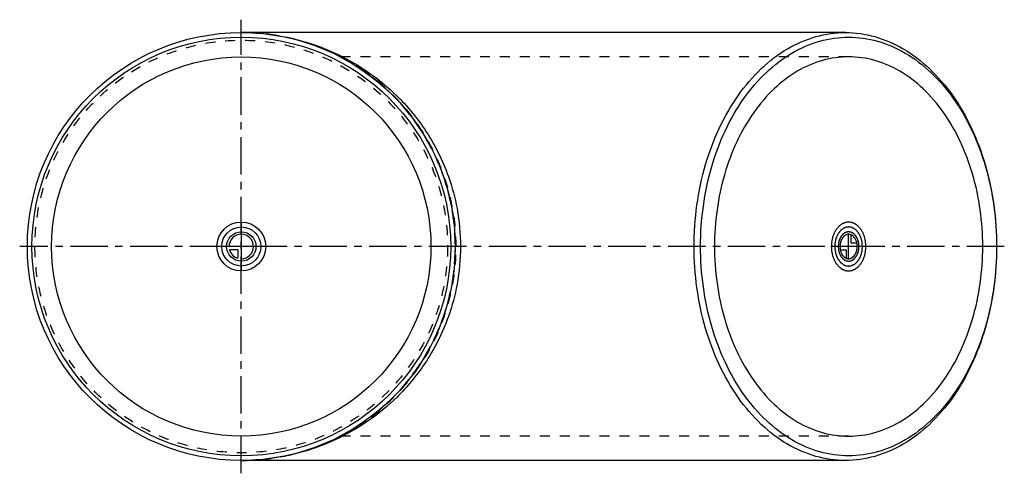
# Model space of a CAD drawing. Header units: millimetres. Extents: x 178 to 822, y 352 to 648.
import ezdxf

# ---------------------------------------------------------------- set-up
doc = ezdxf.new("R2010")
doc.units = ezdxf.units.MM
doc.header["$LTSCALE"] = 65.185185
doc.linetypes.add('CENTER', pattern=[0.6, 0.375, -0.075, 0.075, -0.075])
doc.linetypes.add('HIDDEN', pattern=[0.2, 0.1, -0.1])
for name, color, linetype in [('ACHSEN_S', 7, 'CONTINUOUS'), ('FASEN', 7, 'CONTINUOUS'), ('KOERPER', 7, 'CONTINUOUS'), ('KONST.EL_MIT_GEO', 7, 'CONTINUOUS'), ('KURVEN', 7, 'CONTINUOUS')]:
    doc.layers.add(name, color=color, linetype=linetype)

msp = doc.modelspace()

# ---------------------------------------------------------------- linework, layer by layer
at = {"layer": 'ACHSEN_S', "color": 2, "linetype": 'CENTER'}
for p, q in [((322.87, 351.59), (322.87, 648.41)), ((822.13, 500), (177.87, 500))]:
    msp.add_line(p, q, dxfattribs=at)
at = {"layer": 'FASEN', "color": 7, "linetype": 'Continuous'}
for radius in [140, 137]:
    msp.add_circle((322.87, 500), radius, dxfattribs=at)
at = {"layer": 'FASEN', "color": 8, "linetype": 'HIDDEN'}
msp.add_circle((322.87, 500), 135, dxfattribs=at)
at = {"layer": 'FASEN', "color": 7, "linetype": 'Continuous'}
for points, knots in [([(619.14, 500), (619.14, 518.03), (623.84, 552.99), (641.67, 592.42), (662.22, 616.62), (679.46, 629.86), (698.34, 638.11), (711.64, 640), (718.14, 640)], [0, 0, 0, 0, 0.287048, 0.553568, 0.675502, 0.789331, 0.896544, 1, 1, 1, 1]), ([(718.14, 640), (724.64, 640), (737.94, 638.11), (756.82, 629.86), (774.06, 616.62), (794.61, 592.42), (812.44, 552.99), (817.13, 518.03), (817.13, 500)], [0, 0, 0, 0, 0.103456, 0.210669, 0.324498, 0.446432, 0.712952, 1, 1, 1, 1]), ([(623.39, 500), (623.39, 517.65), (627.98, 551.85), (645.43, 590.44), (665.54, 614.12), (682.41, 627.08), (700.89, 635.15), (720.26, 637.91), (739.63, 635.15), (758.11, 627.08), (774.98, 614.12), (795.09, 590.44), (812.54, 551.85), (817.13, 517.65), (817.13, 500)], [0, 0, 0, 0, 0.143524, 0.276784, 0.337751, 0.394666, 0.448272, 0.5, 0.551728, 0.605334, 0.662249, 0.723216, 0.856476, 1, 1, 1, 1]), ([(718.14, 360), (711.64, 360), (698.34, 361.89), (679.46, 370.14), (662.22, 383.38), (641.67, 407.58), (623.84, 447.01), (619.14, 481.97), (619.14, 500)], [0, 0, 0, 0, 0.103456, 0.210669, 0.324498, 0.446432, 0.712952, 1, 1, 1, 1]), ([(817.13, 500), (817.13, 482.35), (812.54, 448.15), (795.09, 409.56), (774.98, 385.88), (758.11, 372.92), (739.63, 364.85), (720.26, 362.09), (700.89, 364.85), (682.41, 372.92), (665.54, 385.88), (645.43, 409.56), (627.98, 448.15), (623.39, 482.35), (623.39, 500)], [0, 0, 0, 0, 0.143524, 0.276784, 0.337751, 0.394666, 0.448272, 0.5, 0.551728, 0.605334, 0.662249, 0.723216, 0.856476, 1, 1, 1, 1]), ([(817.13, 500), (817.13, 481.97), (812.44, 447.01), (794.61, 407.58), (774.06, 383.38), (756.82, 370.14), (737.94, 361.89), (724.64, 360), (718.14, 360)], [0, 0, 0, 0, 0.287048, 0.553568, 0.675502, 0.789331, 0.896544, 1, 1, 1, 1])]:
    msp.add_open_spline(points, degree=3, knots=knots, dxfattribs=at)
at = {"layer": 'KOERPER', "color": 7, "linetype": 'Continuous'}
for p, q in [((718.14, 640), (322.87, 640)), ((718.14, 360), (322.87, 360))]:
    msp.add_line(p, q, dxfattribs=at)
at = {"layer": 'KOERPER', "color": 8, "linetype": 'HIDDEN'}
for p, q in [((720.26, 624.1), (387.85, 624.1)), ((720.26, 375.9), (387.83, 375.9))]:
    msp.add_line(p, q, dxfattribs=at)
at = {"layer": 'KOERPER', "color": 7, "linetype": 'Continuous'}
msp.add_circle((322.87, 500), 124.1, dxfattribs=at)
at = {"layer": 'KOERPER', "color": 8, "linetype": 'HIDDEN'}
msp.add_arc((322.87, 500), 140, 297.57294, 62.42681, dxfattribs=at)
at = {"layer": 'KOERPER', "color": 7, "linetype": 'Continuous'}
for points, knots in [([(720.26, 624.1), (714.5, 624.1), (702.71, 622.43), (685.97, 615.11), (670.69, 603.37), (652.47, 581.92), (636.67, 546.97), (632.51, 515.99), (632.51, 500)], [0, 0, 0, 0, 0.103456, 0.210669, 0.324498, 0.446432, 0.712953, 1, 1, 1, 1]), ([(808.01, 500), (808.01, 515.99), (803.85, 546.97), (788.05, 581.92), (769.83, 603.37), (754.55, 615.11), (737.81, 622.43), (726.02, 624.1), (720.26, 624.1)], [0, 0, 0, 0, 0.287047, 0.553568, 0.675502, 0.789331, 0.896544, 1, 1, 1, 1]), ([(632.51, 500), (632.51, 484.01), (636.67, 453.03), (652.47, 418.08), (670.69, 396.63), (685.97, 384.89), (702.71, 377.57), (714.5, 375.9), (720.26, 375.9)], [0, 0, 0, 0, 0.287047, 0.553568, 0.675502, 0.789331, 0.896544, 1, 1, 1, 1]), ([(720.26, 375.9), (726.02, 375.9), (737.81, 377.57), (754.55, 384.89), (769.83, 396.63), (788.05, 418.08), (803.85, 453.03), (808.01, 484.01), (808.01, 500)], [0, 0, 0, 0, 0.103456, 0.210669, 0.324498, 0.446432, 0.712953, 1, 1, 1, 1])]:
    msp.add_open_spline(points, degree=3, knots=knots, dxfattribs=at)
at = {"layer": 'KONST.EL_MIT_GEO', "color": 8, "linetype": 'HIDDEN'}
for p, q in [((327.07, 639.94), (327.33, 639.93)), ((327.4, 360.07), (326.6, 360.05))]:
    msp.add_line(p, q, dxfattribs=at)
for centre, radius, start, end in [((322.87, 493.07), 146.93, 88.35983, 90.00032), ((322.87, 500), 140, 270, 90), ((322.86, 507.1), 147.1, 270.00053, 271.45467)]:
    msp.add_arc(centre, radius, start, end, dxfattribs=at)
for points, knots in [([(463.45, 500), (463.45, 509.53), (461.49, 528.58), (452.85, 555.78), (439.08, 580.43), (420.95, 601.55), (399.36, 618.5), (375.23, 630.84), (349.46, 638.33), (331.7, 640), (322.87, 640)], [0, 0, 0, 0, 0.129936, 0.259003, 0.386567, 0.512286, 0.636159, 0.758428, 0.879522, 1, 1, 1, 1]), ([(322.87, 360), (331.7, 360), (349.47, 361.67), (375.24, 369.16), (399.37, 381.51), (420.96, 398.46), (439.09, 419.59), (452.86, 444.24), (461.49, 471.43), (463.45, 490.48), (463.45, 500)], [0, 0, 0, 0, 0.120499, 0.241613, 0.363901, 0.487794, 0.613537, 0.741095, 0.870133, 1, 1, 1, 1])]:
    msp.add_open_spline(points, degree=3, knots=knots, dxfattribs=at)
at = {"layer": 'KONST.EL_MIT_GEO', "color": 7, "linetype": 'Continuous'}
for points, knots in [([(327.33, 639.93), (340.7, 639.53), (368.55, 634.84), (401.41, 618.77), (426.17, 598.27), (444.94, 575.7), (457.81, 550.19), (464.85, 523.87), (466.28, 508.29), (466.28, 500)], [0, 0, 0, 0, 0.184448, 0.383747, 0.496435, 0.625674, 0.785744, 0.885738, 1, 1, 1, 1]), ([(466.28, 500), (466.28, 491.72), (464.86, 476.16), (457.83, 449.86), (444.97, 424.35), (426.22, 401.78), (401.47, 381.26), (368.61, 365.18), (340.78, 360.48), (327.4, 360.07)], [0, 0, 0, 0, 0.114128, 0.214073, 0.374171, 0.503453, 0.616174, 0.81552, 1, 1, 1, 1])]:
    msp.add_open_spline(points, degree=3, knots=knots, dxfattribs=at)
at = {"layer": 'KURVEN', "color": 40, "linetype": 'Continuous'}
for p, q in [((322.87, 516), (322.87, 484)), ((720.26, 492), (720.26, 508)), ((721.82, 502.2), (721.82, 507.69)), ((338.87, 500), (306.87, 500)), ((320.67, 497.8), (315.17, 497.8)), ((320.67, 497.8), (320.67, 492.31)), ((731.57, 500), (708.95, 500)), ((714.82, 497.8), (718.7, 497.8)), ((718.7, 497.8), (718.7, 492.31)), ((725.7, 502.2), (721.82, 502.2))]:
    msp.add_line(p, q, dxfattribs=at)
for radius in [16, 12.8, 9.6]:
    msp.add_circle((322.87, 500), radius, dxfattribs=at)
for start, end in [(270, 180), (195.96201, 254.03799)]:
    msp.add_arc((322.87, 500), 8, start, end, dxfattribs=at)
for points, knots in [([(731.57, 500), (731.54, 500.52), (731.49, 501.3), (731.4, 502.33), (731.39, 503.12), (731.19, 503.85), (731.04, 504.6), (730.87, 505.35), (730.75, 506.11), (730.45, 506.78), (730.21, 507.48), (729.93, 508.16), (729.71, 508.88), (729.32, 509.46), (728.97, 510.08), (728.68, 510.6), (728.44, 511), (728.27, 511.33), (728.04, 511.56), (727.76, 511.89), (727.41, 512.3), (727.05, 512.72), (726.76, 513.04), (726.56, 513.31), (726.31, 513.48), (725.99, 513.73), (725.58, 514.03), (725.18, 514.34), (724.85, 514.58), (724.61, 514.79), (724.34, 514.88), (723.99, 515.04), (723.55, 515.23), (723.11, 515.42), (722.76, 515.56), (722.5, 515.71), (722.22, 515.72), (721.84, 515.78), (721.38, 515.84), (720.91, 515.91), (720.54, 515.95), (720.26, 516.02), (719.99, 515.96), (719.62, 515.91), (719.16, 515.85), (718.7, 515.79), (718.34, 515.73), (718.06, 515.72), (717.8, 515.58), (717.45, 515.44), (717.01, 515.24), (716.56, 515.06), (716.21, 514.9), (715.94, 514.81), (715.71, 514.6), (715.38, 514.37), (714.97, 514.06), (714.57, 513.76), (714.24, 513.5), (713.99, 513.35), (713.78, 513.07), (713.49, 512.74), (713.13, 512.32), (712.7, 511.81), (712.24, 511.34), (711.92, 510.7), (711.56, 510.11), (711.22, 509.5), (710.83, 508.93), (710.61, 508.21), (710.33, 507.53), (710.08, 506.83), (709.79, 506.17), (709.66, 505.4), (709.49, 504.66), (709.34, 503.91), (709.14, 503.18), (709.12, 502.37), (709.03, 501.32), (708.98, 500.53), (708.95, 500)], [0, 0, 0, 0, 0.03125, 0.046875, 0.0625, 0.078125, 0.09375, 0.109375, 0.125, 0.140625, 0.15625, 0.171875, 0.1875, 0.203125, 0.21875, 0.234375, 0.242188, 0.25, 0.257812, 0.265625, 0.28125, 0.296875, 0.304688, 0.3125, 0.320312, 0.328125, 0.34375, 0.359375, 0.367188, 0.375, 0.382812, 0.390625, 0.40625, 0.421875, 0.429688, 0.4375, 0.445312, 0.453125, 0.46875, 0.484375, 0.492188, 0.5, 0.507812, 0.515625, 0.53125, 0.546875, 0.554688, 0.5625, 0.570312, 0.578125, 0.59375, 0.609375, 0.617188, 0.625, 0.632812, 0.640625, 0.65625, 0.671875, 0.679688, 0.6875, 0.695312, 0.703125, 0.71875, 0.734375, 0.75, 0.765625, 0.78125, 0.796875, 0.8125, 0.828125, 0.84375, 0.859375, 0.875, 0.890625, 0.90625, 0.921875, 0.9375, 0.953125, 0.96875, 1, 1, 1, 1]), ([(729.31, 500), (729.28, 500.41), (729.24, 501.04), (729.18, 501.86), (729.16, 502.49), (729, 503.08), (728.89, 503.68), (728.75, 504.28), (728.65, 504.89), (728.41, 505.43), (728.22, 505.98), (728, 506.53), (727.82, 507.1), (727.51, 507.57), (727.23, 508.07), (726.94, 508.55), (726.68, 509.08), (726.31, 509.44), (725.98, 509.85), (725.63, 510.23), (725.31, 510.67), (724.9, 510.92), (724.52, 511.23), (724.12, 511.51), (723.75, 511.85), (723.31, 511.99), (722.9, 512.19), (722.47, 512.35), (722.06, 512.58), (721.6, 512.6), (721.16, 512.68), (720.71, 512.73), (720.26, 512.84), (719.82, 512.73), (719.38, 512.68), (718.94, 512.61), (718.5, 512.59), (718.08, 512.37), (717.66, 512.2), (717.24, 512.01), (716.8, 511.87), (716.42, 511.53), (716.03, 511.25), (715.64, 510.95), (715.24, 510.69), (714.91, 510.25), (714.55, 509.86), (714.21, 509.45), (713.84, 509.07), (713.59, 508.56), (713.3, 508.09), (713.03, 507.6), (712.72, 507.14), (712.54, 506.56), (712.32, 506.02), (712.12, 505.47), (711.88, 504.93), (711.78, 504.32), (711.64, 503.73), (711.52, 503.12), (711.36, 502.54), (711.35, 501.89), (711.28, 501.06), (711.24, 500.42), (711.21, 500)], [0, 0, 0, 0, 0.03125, 0.046875, 0.0625, 0.078125, 0.09375, 0.109375, 0.125, 0.140625, 0.15625, 0.171875, 0.1875, 0.203125, 0.21875, 0.234375, 0.25, 0.265625, 0.28125, 0.296875, 0.3125, 0.328125, 0.34375, 0.359375, 0.375, 0.390625, 0.40625, 0.421875, 0.4375, 0.453125, 0.46875, 0.484375, 0.5, 0.515625, 0.53125, 0.546875, 0.5625, 0.578125, 0.59375, 0.609375, 0.625, 0.640625, 0.65625, 0.671875, 0.6875, 0.703125, 0.71875, 0.734375, 0.75, 0.765625, 0.78125, 0.796875, 0.8125, 0.828125, 0.84375, 0.859375, 0.875, 0.890625, 0.90625, 0.921875, 0.9375, 0.953125, 0.96875, 1, 1, 1, 1]), ([(720.26, 509.6), (720.04, 509.57), (719.71, 509.53), (719.27, 509.46), (718.94, 509.44), (718.62, 509.27), (718.3, 509.14), (717.98, 508.99), (717.64, 508.89), (717.36, 508.63), (717.07, 508.42), (716.78, 508.19), (716.47, 508), (716.23, 507.67), (715.96, 507.37), (715.71, 507.06), (715.43, 506.78), (715.24, 506.4), (715.02, 506.04), (714.82, 505.67), (714.59, 505.33), (714.45, 504.89), (714.29, 504.47), (714.14, 504.05), (713.96, 503.64), (713.89, 503.18), (713.78, 502.73), (713.7, 502.28), (713.58, 501.84), (713.57, 501.35), (713.53, 500.73), (713.43, 499.93), (713.53, 499.16), (713.58, 498.54), (713.59, 498.07), (713.72, 497.62), (713.81, 497.16), (713.92, 496.71), (713.99, 496.24), (714.18, 495.84), (714.33, 495.42), (714.49, 495.02), (714.63, 494.59), (714.87, 494.24), (715.08, 493.87), (715.3, 493.51), (715.5, 493.12), (715.77, 492.85), (716.03, 492.55), (716.29, 492.27), (716.53, 491.95), (716.85, 491.75), (717.14, 491.52), (717.44, 491.31), (717.73, 491.06), (718.06, 490.96), (718.37, 490.82), (718.7, 490.7), (719.01, 490.54), (719.35, 490.53), (719.8, 490.46), (720.14, 490.43), (720.37, 490.4)], [0, 0, 0, 0, 0.03125, 0.046875, 0.0625, 0.078125, 0.09375, 0.109375, 0.125, 0.140625, 0.15625, 0.171875, 0.1875, 0.203125, 0.21875, 0.234375, 0.25, 0.265625, 0.28125, 0.296875, 0.3125, 0.328125, 0.34375, 0.359375, 0.375, 0.390625, 0.40625, 0.421875, 0.4375, 0.453125, 0.46875, 0.5, 0.53125, 0.546875, 0.5625, 0.578125, 0.59375, 0.609375, 0.625, 0.640625, 0.65625, 0.671875, 0.6875, 0.703125, 0.71875, 0.734375, 0.75, 0.765625, 0.78125, 0.796875, 0.8125, 0.828125, 0.84375, 0.859375, 0.875, 0.890625, 0.90625, 0.921875, 0.9375, 0.953125, 0.96875, 1, 1, 1, 1]), ([(720.15, 509.6), (719.94, 509.56), (719.51, 509.49), (719.02, 509.38), (718.7, 509.35), (718.49, 509.24), (718.13, 509.06), (717.72, 508.83), (717.29, 508.65), (716.93, 508.31), (716.47, 507.89), (716, 507.51), (715.7, 507.04), (715.46, 506.71), (715.23, 506.37), (714.91, 505.95), (714.64, 505.26), (714.34, 504.6), (714.1, 504.08), (713.98, 503.49), (713.83, 502.91), (713.71, 502.4), (713.63, 502.11), (713.61, 501.64), (713.54, 500.94), (713.5, 500.31), (713.47, 500)], [0, 0, 0, 0, 0.0625, 0.125, 0.140625, 0.15625, 0.1875, 0.25, 0.28125, 0.3125, 0.375, 0.4375, 0.46875, 0.5, 0.53125, 0.5625, 0.625, 0.6875, 0.71875, 0.75, 0.8125, 0.84375, 0.859375, 0.875, 0.9375, 1, 1, 1, 1]), ([(720.26, 490.4), (720.48, 490.43), (720.81, 490.47), (721.25, 490.54), (721.58, 490.56), (721.9, 490.73), (722.22, 490.86), (722.54, 491.01), (722.88, 491.11), (723.16, 491.37), (723.45, 491.58), (723.74, 491.81), (724.05, 492), (724.29, 492.33), (724.56, 492.63), (724.81, 492.94), (725.09, 493.22), (725.28, 493.6), (725.5, 493.96), (725.7, 494.33), (725.93, 494.67), (726.07, 495.11), (726.23, 495.53), (726.38, 495.95), (726.56, 496.36), (726.63, 496.82), (726.74, 497.27), (726.82, 497.72), (726.94, 498.16), (726.95, 498.65), (726.99, 499.27), (727.09, 500.07), (726.99, 500.84), (726.94, 501.46), (726.93, 501.93), (726.8, 502.38), (726.71, 502.84), (726.6, 503.29), (726.53, 503.76), (726.35, 504.16), (726.19, 504.58), (726.03, 504.98), (725.89, 505.41), (725.65, 505.76), (725.44, 506.13), (725.22, 506.49), (725.02, 506.88), (724.75, 507.15), (724.5, 507.45), (724.23, 507.73), (723.99, 508.05), (723.67, 508.25), (723.38, 508.48), (723.08, 508.69), (722.79, 508.94), (722.46, 509.04), (722.15, 509.18), (721.83, 509.3), (721.51, 509.46), (721.17, 509.47), (720.72, 509.54), (720.38, 509.57), (720.15, 509.6)], [0, 0, 0, 0, 0.03125, 0.046875, 0.0625, 0.078125, 0.09375, 0.109375, 0.125, 0.140625, 0.15625, 0.171875, 0.1875, 0.203125, 0.21875, 0.234375, 0.25, 0.265625, 0.28125, 0.296875, 0.3125, 0.328125, 0.34375, 0.359375, 0.375, 0.390625, 0.40625, 0.421875, 0.4375, 0.453125, 0.46875, 0.5, 0.53125, 0.546875, 0.5625, 0.578125, 0.59375, 0.609375, 0.625, 0.640625, 0.65625, 0.671875, 0.6875, 0.703125, 0.71875, 0.734375, 0.75, 0.765625, 0.78125, 0.796875, 0.8125, 0.828125, 0.84375, 0.859375, 0.875, 0.890625, 0.90625, 0.921875, 0.9375, 0.953125, 0.96875, 1, 1, 1, 1]), ([(727.05, 500), (727.03, 500.31), (727, 500.78), (726.95, 501.4), (726.94, 501.87), (726.82, 502.31), (726.73, 502.76), (726.63, 503.21), (726.55, 503.67), (726.38, 504.07), (726.23, 504.49), (726.06, 504.9), (725.93, 505.33), (725.7, 505.68), (725.49, 506.05), (725.27, 506.41), (725.07, 506.81), (724.8, 507.08), (724.55, 507.39), (724.29, 507.67), (724.05, 508), (723.74, 508.19), (723.45, 508.42), (723.16, 508.63), (722.88, 508.89), (722.55, 508.99), (722.24, 509.14), (721.92, 509.27), (721.61, 509.44), (721.27, 509.45), (720.82, 509.53), (720.48, 509.57), (720.26, 509.6)], [0, 0, 0, 0, 0.0625, 0.09375, 0.125, 0.15625, 0.1875, 0.21875, 0.25, 0.28125, 0.3125, 0.34375, 0.375, 0.40625, 0.4375, 0.46875, 0.5, 0.53125, 0.5625, 0.59375, 0.625, 0.65625, 0.6875, 0.71875, 0.75, 0.78125, 0.8125, 0.84375, 0.875, 0.90625, 0.9375, 1, 1, 1, 1]), ([(725.92, 499.87), (725.9, 500.13), (725.86, 500.65), (725.86, 501.44), (725.65, 502.19), (725.55, 502.98), (725.25, 503.64), (725.04, 504.37), (724.72, 504.86), (724.48, 505.27), (724.32, 505.6), (724.09, 505.83), (723.89, 506.09), (723.67, 506.34), (723.47, 506.61), (723.22, 506.78), (722.97, 506.98), (722.72, 507.16), (722.48, 507.38), (722.21, 507.47), (721.95, 507.6), (721.69, 507.7), (721.43, 507.85), (721.15, 507.86), (720.87, 507.92), (720.59, 507.95), (720.31, 508.02), (720.04, 507.96), (719.76, 507.93), (719.49, 507.89), (719.21, 507.88), (718.94, 507.74), (718.67, 507.64), (718.4, 507.52), (718.12, 507.43), (717.89, 507.23), (717.64, 507.05), (717.4, 506.86), (717.15, 506.71), (716.94, 506.43), (716.72, 506.19), (716.5, 505.93), (716.27, 505.7), (716.11, 505.38), (715.93, 505.09), (715.76, 504.78), (715.56, 504.5), (715.44, 504.13), (715.27, 503.67), (715.01, 503.1), (714.9, 502.33), (714.68, 501.61), (714.67, 500.79), (714.62, 500.27), (714.6, 500)], [0, 0, 0, 0, 0.03125, 0.0625, 0.09375, 0.125, 0.15625, 0.1875, 0.21875, 0.234375, 0.25, 0.265625, 0.28125, 0.296875, 0.3125, 0.328125, 0.34375, 0.359375, 0.375, 0.390625, 0.40625, 0.421875, 0.4375, 0.453125, 0.46875, 0.484375, 0.5, 0.515625, 0.53125, 0.546875, 0.5625, 0.578125, 0.59375, 0.609375, 0.625, 0.640625, 0.65625, 0.671875, 0.6875, 0.703125, 0.71875, 0.734375, 0.75, 0.765625, 0.78125, 0.796875, 0.8125, 0.828125, 0.84375, 0.875, 0.90625, 0.9375, 0.96875, 1, 1, 1, 1]), ([(720.26, 508), (720.08, 507.97), (719.72, 507.92), (719.32, 507.84), (719.04, 507.82), (718.87, 507.73), (718.57, 507.59), (718.22, 507.4), (717.86, 507.26), (717.56, 506.98), (717.18, 506.64), (716.78, 506.33), (716.52, 505.95), (716.26, 505.59), (715.91, 505.16), (715.62, 504.49), (715.37, 503.95), (715.17, 503.51), (715.06, 503.02), (714.93, 502.54), (714.8, 502.07), (714.72, 501.56), (714.68, 500.9), (714.63, 500.39), (714.6, 500.13)], [0, 0, 0, 0, 0.0625, 0.125, 0.140625, 0.15625, 0.1875, 0.25, 0.28125, 0.3125, 0.375, 0.4375, 0.46875, 0.5, 0.5625, 0.625, 0.6875, 0.71875, 0.75, 0.8125, 0.84375, 0.875, 0.9375, 1, 1, 1, 1]), ([(708.95, 500), (708.98, 499.48), (709.03, 498.7), (709.12, 497.67), (709.13, 496.88), (709.33, 496.15), (709.48, 495.4), (709.65, 494.65), (709.77, 493.89), (710.07, 493.22), (710.31, 492.52), (710.59, 491.84), (710.81, 491.12), (711.2, 490.54), (711.55, 489.92), (711.84, 489.4), (712.08, 489), (712.25, 488.67), (712.48, 488.44), (712.76, 488.11), (713.11, 487.7), (713.47, 487.28), (713.76, 486.96), (713.96, 486.69), (714.21, 486.52), (714.53, 486.27), (714.94, 485.97), (715.34, 485.66), (715.67, 485.42), (715.91, 485.21), (716.18, 485.12), (716.53, 484.96), (716.97, 484.77), (717.41, 484.58), (717.76, 484.44), (718.02, 484.29), (718.3, 484.28), (718.68, 484.22), (719.14, 484.16), (719.61, 484.09), (719.98, 484.05), (720.26, 483.98), (720.53, 484.04), (720.9, 484.09), (721.36, 484.15), (721.82, 484.21), (722.18, 484.27), (722.46, 484.28), (722.72, 484.42), (723.07, 484.56), (723.51, 484.76), (723.96, 484.94), (724.31, 485.1), (724.58, 485.19), (724.81, 485.4), (725.14, 485.63), (725.55, 485.94), (725.95, 486.24), (726.28, 486.5), (726.53, 486.65), (726.74, 486.93), (727.03, 487.26), (727.39, 487.68), (727.82, 488.19), (728.28, 488.66), (728.6, 489.3), (728.96, 489.89), (729.3, 490.5), (729.69, 491.07), (729.92, 491.79), (730.19, 492.47), (730.44, 493.17), (730.73, 493.83), (730.86, 494.6), (731.03, 495.34), (731.18, 496.09), (731.38, 496.82), (731.4, 497.63), (731.49, 498.68), (731.54, 499.47), (731.57, 500)], [0, 0, 0, 0, 0.03125, 0.046875, 0.0625, 0.078125, 0.09375, 0.109375, 0.125, 0.140625, 0.15625, 0.171875, 0.1875, 0.203125, 0.21875, 0.234375, 0.242188, 0.25, 0.257812, 0.265625, 0.28125, 0.296875, 0.304688, 0.3125, 0.320312, 0.328125, 0.34375, 0.359375, 0.367188, 0.375, 0.382812, 0.390625, 0.40625, 0.421875, 0.429688, 0.4375, 0.445312, 0.453125, 0.46875, 0.484375, 0.492188, 0.5, 0.507812, 0.515625, 0.53125, 0.546875, 0.554688, 0.5625, 0.570312, 0.578125, 0.59375, 0.609375, 0.617188, 0.625, 0.632812, 0.640625, 0.65625, 0.671875, 0.679688, 0.6875, 0.695312, 0.703125, 0.71875, 0.734375, 0.75, 0.765625, 0.78125, 0.796875, 0.8125, 0.828125, 0.84375, 0.859375, 0.875, 0.890625, 0.90625, 0.921875, 0.9375, 0.953125, 0.96875, 1, 1, 1, 1]), ([(711.21, 500), (711.24, 499.59), (711.28, 498.96), (711.34, 498.14), (711.36, 497.51), (711.52, 496.92), (711.63, 496.32), (711.77, 495.72), (711.87, 495.11), (712.11, 494.57), (712.3, 494.02), (712.52, 493.47), (712.7, 492.9), (713.01, 492.43), (713.29, 491.93), (713.58, 491.45), (713.84, 490.92), (714.21, 490.56), (714.54, 490.15), (714.89, 489.77), (715.21, 489.33), (715.62, 489.08), (716, 488.77), (716.4, 488.49), (716.77, 488.15), (717.21, 488.01), (717.63, 487.81), (718.05, 487.65), (718.46, 487.42), (718.92, 487.4), (719.37, 487.32), (719.81, 487.27), (720.26, 487.16), (720.7, 487.27), (721.14, 487.32), (721.58, 487.39), (722.02, 487.41), (722.44, 487.63), (722.86, 487.8), (723.28, 487.99), (723.72, 488.13), (724.1, 488.47), (724.49, 488.75), (724.88, 489.05), (725.28, 489.31), (725.61, 489.75), (725.97, 490.14), (726.31, 490.55), (726.68, 490.93), (726.93, 491.44), (727.22, 491.91), (727.5, 492.4), (727.8, 492.86), (727.98, 493.44), (728.2, 493.98), (728.4, 494.53), (728.64, 495.07), (728.74, 495.68), (728.88, 496.27), (729, 496.88), (729.16, 497.46), (729.17, 498.11), (729.24, 498.94), (729.28, 499.58), (729.31, 500)], [0, 0, 0, 0, 0.03125, 0.046875, 0.0625, 0.078125, 0.09375, 0.109375, 0.125, 0.140625, 0.15625, 0.171875, 0.1875, 0.203125, 0.21875, 0.234375, 0.25, 0.265625, 0.28125, 0.296875, 0.3125, 0.328125, 0.34375, 0.359375, 0.375, 0.390625, 0.40625, 0.421875, 0.4375, 0.453125, 0.46875, 0.484375, 0.5, 0.515625, 0.53125, 0.546875, 0.5625, 0.578125, 0.59375, 0.609375, 0.625, 0.640625, 0.65625, 0.671875, 0.6875, 0.703125, 0.71875, 0.734375, 0.75, 0.765625, 0.78125, 0.796875, 0.8125, 0.828125, 0.84375, 0.859375, 0.875, 0.890625, 0.90625, 0.921875, 0.9375, 0.953125, 0.96875, 1, 1, 1, 1]), ([(713.47, 500), (713.49, 499.69), (713.52, 499.22), (713.57, 498.6), (713.58, 498.13), (713.7, 497.69), (713.79, 497.24), (713.89, 496.79), (713.97, 496.33), (714.14, 495.93), (714.29, 495.51), (714.46, 495.1), (714.59, 494.67), (714.82, 494.32), (715.03, 493.95), (715.25, 493.59), (715.45, 493.19), (715.72, 492.92), (715.97, 492.61), (716.23, 492.33), (716.47, 492), (716.78, 491.81), (717.07, 491.58), (717.36, 491.37), (717.64, 491.11), (717.97, 491.01), (718.28, 490.86), (718.6, 490.73), (718.91, 490.56), (719.26, 490.55), (719.7, 490.47), (720.04, 490.43), (720.26, 490.4)], [0, 0, 0, 0, 0.0625, 0.09375, 0.125, 0.15625, 0.1875, 0.21875, 0.25, 0.28125, 0.3125, 0.34375, 0.375, 0.40625, 0.4375, 0.46875, 0.5, 0.53125, 0.5625, 0.59375, 0.625, 0.65625, 0.6875, 0.71875, 0.75, 0.78125, 0.8125, 0.84375, 0.875, 0.90625, 0.9375, 1, 1, 1, 1]), ([(714.6, 500.13), (714.62, 499.87), (714.66, 499.35), (714.66, 498.56), (714.87, 497.81), (714.97, 497.02), (715.27, 496.36), (715.48, 495.63), (715.8, 495.14), (716.04, 494.73), (716.2, 494.4), (716.43, 494.17), (716.63, 493.91), (716.85, 493.66), (717.05, 493.39), (717.31, 493.22), (717.55, 493.02), (717.8, 492.84), (718.04, 492.62), (718.31, 492.53), (718.57, 492.4), (718.83, 492.3), (719.09, 492.15), (719.37, 492.14), (719.65, 492.08), (719.93, 492.05), (720.21, 491.98), (720.49, 492.04), (720.76, 492.07), (721.04, 492.11), (721.31, 492.12), (721.58, 492.26), (721.85, 492.36), (722.12, 492.48), (722.4, 492.57), (722.63, 492.77), (722.88, 492.95), (723.12, 493.14), (723.37, 493.29), (723.58, 493.57), (723.8, 493.81), (724.02, 494.07), (724.25, 494.3), (724.41, 494.62), (724.59, 494.91), (724.76, 495.22), (724.96, 495.5), (725.08, 495.87), (725.25, 496.33), (725.51, 496.9), (725.62, 497.67), (725.84, 498.39), (725.85, 499.21), (725.9, 499.73), (725.92, 500)], [0, 0, 0, 0, 0.03125, 0.0625, 0.09375, 0.125, 0.15625, 0.1875, 0.21875, 0.234375, 0.25, 0.265625, 0.28125, 0.296875, 0.3125, 0.328125, 0.34375, 0.359375, 0.375, 0.390625, 0.40625, 0.421875, 0.4375, 0.453125, 0.46875, 0.484375, 0.5, 0.515625, 0.53125, 0.546875, 0.5625, 0.578125, 0.59375, 0.609375, 0.625, 0.640625, 0.65625, 0.671875, 0.6875, 0.703125, 0.71875, 0.734375, 0.75, 0.765625, 0.78125, 0.796875, 0.8125, 0.828125, 0.84375, 0.875, 0.90625, 0.9375, 0.96875, 1, 1, 1, 1]), ([(720.26, 492), (720.44, 492.03), (720.8, 492.08), (721.2, 492.16), (721.48, 492.18), (721.65, 492.27), (721.95, 492.41), (722.3, 492.6), (722.66, 492.74), (722.96, 493.02), (723.34, 493.36), (723.74, 493.67), (724, 494.05), (724.26, 494.41), (724.61, 494.84), (724.9, 495.51), (725.15, 496.05), (725.35, 496.49), (725.46, 496.98), (725.59, 497.46), (725.72, 497.93), (725.8, 498.44), (725.84, 499.1), (725.89, 499.61), (725.92, 499.87)], [0, 0, 0, 0, 0.0625, 0.125, 0.140625, 0.15625, 0.1875, 0.25, 0.28125, 0.3125, 0.375, 0.4375, 0.46875, 0.5, 0.5625, 0.625, 0.6875, 0.71875, 0.75, 0.8125, 0.84375, 0.875, 0.9375, 1, 1, 1, 1]), ([(720.37, 490.4), (720.58, 490.44), (721.01, 490.51), (721.5, 490.62), (721.82, 490.65), (722.03, 490.76), (722.39, 490.94), (722.8, 491.17), (723.23, 491.35), (723.59, 491.69), (724.05, 492.11), (724.52, 492.49), (724.82, 492.96), (725.06, 493.29), (725.29, 493.63), (725.61, 494.05), (725.88, 494.74), (726.18, 495.4), (726.42, 495.92), (726.54, 496.51), (726.69, 497.09), (726.81, 497.6), (726.89, 497.89), (726.91, 498.36), (726.98, 499.06), (727.02, 499.69), (727.05, 500)], [0, 0, 0, 0, 0.0625, 0.125, 0.140625, 0.15625, 0.1875, 0.25, 0.28125, 0.3125, 0.375, 0.4375, 0.46875, 0.5, 0.53125, 0.5625, 0.625, 0.6875, 0.71875, 0.75, 0.8125, 0.84375, 0.859375, 0.875, 0.9375, 1, 1, 1, 1])]:
    msp.add_open_spline(points, degree=3, knots=knots, dxfattribs=at)

doc.saveas('drawing.dxf')
